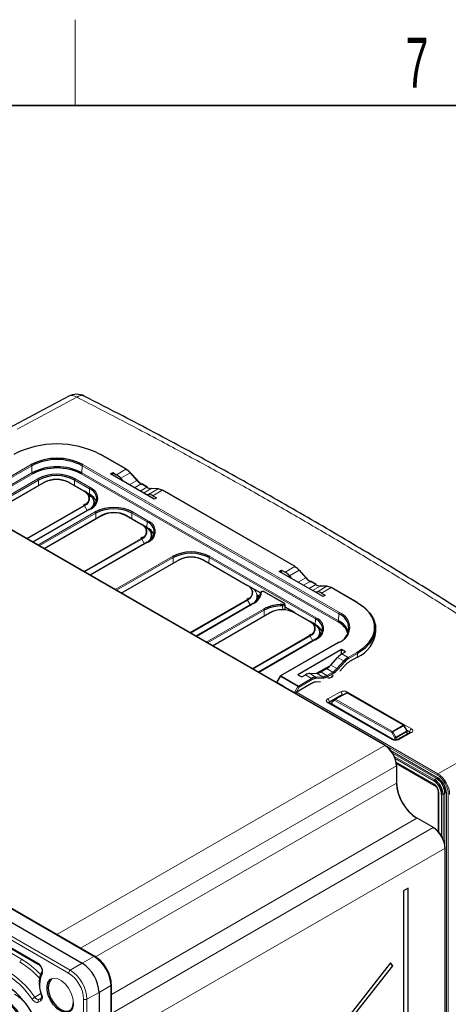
# Paper-space layout 'Blatt2' of a CAD drawing. Header units: millimetres. Extents: x 5 to 418, y 2 to 292.
# Tile 53 of 54: x 309 to 339, y 220 to 288. Entities that reach past the tile are written whole.
import ezdxf

# ---------------------------------------------------------------- set-up
doc = ezdxf.new("R2010")
doc.units = ezdxf.units.MM
doc.layers.add('SLD-0', color=7, linetype='Continuous')
doc.styles.add('SLDTEXTSTYLE0', font='TXT', dxfattribs={"width": 0.605})

psp = doc.layouts.new('Blatt2')

# ---------------------------------------------------------------- linework, layer by layer
at = {"color": 7, "linetype": 'Continuous', "lineweight": 18}
for p, q in [((334.098, 237.8), (285.403, 265.911)), ((312.608, 262.126), (308.437, 259.886)), ((313.806, 223.039), (248.988, 260.458)), ((247.334, 259.503), (312.152, 222.084)), ((312.036, 221.881), (247.218, 259.3)), ((316.034, 257.089), (314.24, 258.125)), ((305.342, 255.066), (309.423, 257.422)), ((309.471, 257.341), (305.389, 254.985)), ((309.478, 256.845), (309.471, 257.341)), ((312.968, 256.845), (312.975, 257.341)), ((330.889, 247), (312.975, 257.341)), ((313.023, 257.422), (330.936, 247.081)), ((305.311, 254.44), (309.478, 256.845)), ((309.525, 256.765), (305.405, 254.386)), ((330.834, 246.423), (312.921, 256.765)), ((312.968, 256.845), (330.881, 246.504)), ((315.37, 256.706), (316.034, 257.089)), ((315.67, 256.457), (316.333, 256.84)), ((316.807, 256.311), (316.333, 256.84)), ((305.883, 254.11), (309.885, 256.42)), ((309.933, 256.34), (305.976, 254.056)), ((310.335, 256.161), (306.333, 253.85)), ((309.938, 255.955), (309.933, 256.34)), ((313.101, 255.549), (312.04, 256.161)), ((312.437, 255.955), (312.443, 256.34)), ((313.503, 255.727), (312.443, 256.34)), ((312.49, 256.42), (313.55, 255.808)), ((316.269, 256.001), (316.807, 256.311)), ((316.634, 255.79), (317.106, 256.062)), ((317.502, 255.833), (317.106, 256.062)), ((313.497, 255.342), (313.503, 255.727)), ((313.498, 255.308), (313.497, 255.342)), ((317.031, 255.561), (317.502, 255.833)), ((317.264, 255.427), (317.801, 255.737)), ((317.612, 255.336), (318.275, 255.719)), ((318.275, 255.719), (317.801, 255.737)), ((317.91, 255.239), (318.574, 255.623)), ((327.819, 250.286), (318.574, 255.623)), ((309.098, 252.254), (313.101, 254.564)), ((313.134, 254.529), (309.146, 252.227)), ((313.326, 254.198), (313.134, 254.529)), ((313.55, 254.305), (309.548, 251.994)), ((309.89, 251.797), (313.892, 254.107)), ((313.94, 254.027), (309.983, 251.743)), ((314.342, 253.848), (310.34, 251.537)), ((313.945, 253.641), (313.94, 254.027)), ((317.108, 253.235), (316.047, 253.848)), ((316.444, 253.641), (316.45, 254.027)), ((317.51, 253.414), (316.45, 254.027)), ((316.497, 254.107), (317.557, 253.495)), ((317.504, 253.029), (317.51, 253.414)), ((317.505, 252.994), (317.504, 253.029)), ((313.105, 249.941), (317.108, 252.251)), ((317.141, 252.216), (313.152, 249.913)), ((317.557, 251.992), (313.555, 249.681)), ((317.333, 251.884), (317.141, 252.216)), ((315.276, 248.688), (319.278, 250.998)), ((319.325, 250.917), (315.369, 248.634)), ((319.728, 250.739), (315.725, 248.428)), ((319.331, 250.532), (319.325, 250.917)), ((324.497, 248.97), (321.433, 250.739)), ((321.83, 250.532), (321.835, 250.917)), ((329.26, 246.631), (321.835, 250.917)), ((321.882, 250.998), (329.307, 246.712)), ((327.155, 249.902), (327.819, 250.286)), ((327.455, 249.654), (328.118, 250.037)), ((328.592, 249.508), (328.118, 250.037)), ((328.055, 249.197), (328.592, 249.508)), ((328.42, 248.987), (328.891, 249.259)), ((328.816, 248.758), (329.287, 249.03)), ((329.287, 249.03), (328.891, 249.259)), ((327.042, 247.734), (325.656, 248.534)), ((329.049, 248.624), (329.586, 248.934)), ((329.397, 248.533), (330.06, 248.915)), ((330.06, 248.915), (329.586, 248.934)), ((329.695, 248.436), (330.359, 248.819)), ((332.153, 247.784), (330.359, 248.819)), ((320.495, 245.675), (324.497, 247.985)), ((324.53, 247.95), (320.542, 245.648)), ((324.947, 247.726), (320.944, 245.415)), ((324.736, 247.594), (324.53, 247.95)), ((320.954, 245.41), (324.736, 247.594)), ((321.64, 245.014), (325.642, 247.324)), ((325.689, 247.244), (321.733, 244.96)), ((326.092, 247.065), (322.089, 244.754)), ((325.695, 246.858), (325.689, 247.244)), ((328.858, 246.453), (327.797, 247.065)), ((330.881, 246.504), (330.889, 247)), ((329.254, 246.246), (329.26, 246.631)), ((329.255, 246.211), (329.254, 246.246)), ((324.855, 243.158), (328.858, 245.468)), ((328.891, 245.433), (324.902, 243.13)), ((329.307, 245.209), (325.305, 242.898)), ((330.936, 245.003), (326.854, 242.647)), ((329.082, 245.101), (328.891, 245.433)), ((331.538, 243.945), (332.153, 244.3)), ((332.2, 244.219), (331.585, 243.863)), ((332.2, 243.974), (332.2, 244.219)), ((330.765, 243.167), (331.239, 243.696)), ((330.811, 243.943), (331.239, 243.696)), ((331.306, 243.631), (330.832, 243.102)), ((331.093, 244.183), (331.093, 244.205)), ((331.109, 244.193), (331.538, 243.945)), ((329.347, 242.838), (329.771, 242.593)), ((330.249, 243.317), (329.396, 242.842)), ((329.647, 242.933), (330.069, 242.689)), ((330.043, 243.162), (330.466, 242.918)), ((330.069, 242.689), (330.466, 242.918)), ((330.513, 242.836), (330.117, 242.607)), ((330.341, 243.412), (330.765, 243.167)), ((326.821, 242.612), (326.571, 242.189)), ((328.038, 241.909), (326.821, 242.612)), ((326.854, 242.647), (328.072, 241.944)), ((328.072, 241.944), (328.998, 242.479)), ((329.045, 242.397), (328.119, 241.862)), ((328.569, 242.726), (328.998, 242.479)), ((328.869, 242.822), (329.297, 242.575)), ((329.297, 242.575), (329.771, 242.593)), ((329.798, 242.505), (329.324, 242.487)), ((327.427, 241.689), (327.427, 241.695)), ((327.427, 241.689), (327.427, 241.673)), ((337.758, 235.725), (327.427, 241.689)), ((327.793, 241.484), (328.038, 241.909)), ((328.119, 241.862), (327.907, 241.495)), ((327.93, 241.509), (337.806, 235.807)), ((330.121, 241.05), (331.012, 241.546)), ((331.487, 241.458), (330.674, 241.021)), ((331.484, 241.541), (335.957, 238.958)), ((335.39, 239.205), (331.487, 241.458)), ((334.595, 238.199), (330.121, 240.783)), ((331.128, 241.343), (330.236, 240.847)), ((330.236, 240.847), (330.239, 240.768)), ((330.627, 240.938), (330.416, 240.817)), ((330.416, 240.817), (330.416, 240.666)), ((334.592, 238.689), (330.627, 240.938)), ((330.674, 241.021), (334.639, 238.771)), ((331.128, 241.286), (331.128, 241.343)), ((337.806, 235.807), (347.555, 241.435)), ((334.639, 238.771), (335.39, 239.205)), ((335.424, 239.17), (334.673, 238.736)), ((334.673, 238.736), (334.883, 238.377)), ((334.883, 238.377), (335.632, 238.81)), ((335.646, 238.763), (334.896, 238.33)), ((335.632, 238.81), (335.424, 239.17)), ((335.837, 238.755), (335.623, 238.879)), ((335.646, 238.572), (335.646, 238.763)), ((335.835, 238.678), (335.837, 238.755)), ((334.802, 238.33), (334.592, 238.689)), ((334.802, 238.174), (334.802, 238.33)), ((334.896, 238.33), (334.896, 238.176)), ((335.957, 238.691), (335.066, 238.195)), ((311.214, 224.59), (334.098, 237.8)), ((334.497, 237.451), (337.763, 235.566)), ((337.715, 235.484), (334.634, 237.262)), ((334.762, 237.03), (337.575, 235.406)), ((337.527, 235.324), (334.823, 236.885)), ((334.923, 236.372), (312.864, 223.637)), ((334.898, 236.618), (337.523, 235.102)), ((334.923, 235.163), (334.923, 236.372)), ((337.715, 235.484), (337.575, 235.406)), ((313.909, 223.032), (334.923, 235.163)), ((337.877, 234.49), (337.877, 231.709)), ((338.073, 231.425), (338.073, 234.379)), ((338.305, 234.462), (338.168, 234.38)), ((338.168, 234.38), (338.168, 231.234)), ((338.305, 230.686), (338.305, 234.462)), ((338.4, 234.462), (338.4, 127.898)), ((338.536, 127.073), (338.536, 234.378)), ((291.797, 233.035), (309.883, 222.594)), ((336.337, 232.714), (315.017, 220.406)), ((337.482, 232.053), (336.337, 232.714)), ((293.164, 231.861), (308.736, 222.872)), ((315.017, 219.072), (337.482, 232.053)), ((338.307, 230.624), (315.017, 217.167)), ((338.307, 127.118), (338.307, 230.624)), ((312.979, 222.578), (313.806, 223.039)), ((312.152, 222.084), (312.979, 222.578)), ((314.97, 221.023), (314.157, 220.537)), ((314.97, 82.211), (314.97, 221.023)), ((310.106, 220.461), (309.67, 220.208)), ((310.132, 220.159), (309.972, 220.062)), ((309.972, 220.062), (310.133, 220.155)), ((314.157, 220.537), (313.316, 220.068)), ((310.1, 219.944), (309.939, 219.851)), ((313.082, 81.257), (313.082, 220.069)), ((313.316, 220.068), (313.316, 81.256))]:
    psp.add_line(p, q, dxfattribs=at)
at = {"color": 7, "linetype": 'Continuous', "lineweight": 25}
for p, q in [((334.13, 237.803), (285.436, 265.914)), ((312.042, 262.193), (307.87, 259.953)), ((313.887, 223.046), (249.069, 260.465)), ((248.161, 259.997), (312.979, 222.578)), ((316.067, 257.092), (314.273, 258.128)), ((314.952, 256.762), (315.112, 256.854)), ((318.007, 254.998), (314.952, 256.762)), ((315.112, 256.854), (315.37, 256.706)), ((315.112, 256.669), (315.112, 256.854)), ((316.837, 256.318), (316.363, 256.847)), ((306.313, 253.862), (310.302, 256.164)), ((312.074, 256.164), (313.134, 255.552)), ((315.67, 256.457), (315.879, 256.226)), ((317.536, 255.837), (317.139, 256.065)), ((313.34, 255.433), (313.134, 255.552)), ((313.497, 255.342), (313.341, 255.432)), ((317.405, 255.345), (317.612, 255.336)), ((318.298, 255.725), (317.824, 255.743)), ((317.91, 255.239), (318.167, 255.091)), ((327.853, 250.289), (318.607, 255.626)), ((313.183, 254.648), (313.068, 254.568)), ((313.815, 254.632), (313.812, 254.776)), ((318.167, 255.091), (318.007, 254.998)), ((313.517, 254.308), (309.528, 252.005)), ((310.32, 251.549), (314.309, 253.851)), ((316.08, 253.851), (317.141, 253.239)), ((317.347, 253.12), (317.141, 253.239)), ((317.504, 253.029), (317.348, 253.119)), ((317.822, 252.319), (317.819, 252.463)), ((317.524, 251.995), (313.535, 249.692)), ((317.19, 252.335), (317.074, 252.254)), ((315.706, 248.439), (319.694, 250.742)), ((321.466, 250.742), (324.53, 248.973)), ((326.737, 249.958), (326.897, 250.051)), ((329.792, 248.195), (326.737, 249.958)), ((326.897, 250.051), (327.155, 249.902)), ((326.897, 249.866), (326.897, 250.051)), ((328.622, 249.514), (328.148, 250.043)), ((327.455, 249.654), (327.665, 249.423)), ((329.321, 249.033), (328.924, 249.262)), ((324.736, 248.854), (324.53, 248.973)), ((325.423, 248.458), (324.737, 248.854)), ((327.075, 247.737), (325.69, 248.537)), ((329.191, 248.542), (329.397, 248.533)), ((330.083, 248.921), (329.609, 248.94)), ((329.695, 248.436), (329.952, 248.287)), ((332.187, 247.787), (330.392, 248.823)), ((324.913, 247.729), (320.925, 245.427)), ((324.579, 248.069), (324.464, 247.989)), ((325.189, 248.325), (325.382, 248.214)), ((325.211, 248.053), (325.208, 248.197)), ((325.23, 248.302), (325.301, 248.11)), ((329.952, 248.287), (329.792, 248.195)), ((322.07, 244.766), (326.058, 247.068)), ((327.161, 247.254), (327.141, 247.642)), ((327.82, 247.074), (327.151, 247.46)), ((327.83, 247.068), (328.891, 246.456)), ((329.097, 246.337), (328.891, 246.456)), ((329.254, 246.246), (329.098, 246.336)), ((329.572, 245.536), (329.568, 245.68)), ((333.47, 245.743), (333.47, 245.988)), ((329.274, 245.212), (325.285, 242.909)), ((330.903, 245.006), (326.821, 242.65)), ((328.94, 245.552), (328.824, 245.471)), ((331.088, 244.502), (328.033, 242.738)), ((331.366, 244.341), (331.088, 244.502)), ((331.093, 244.205), (331.088, 244.502)), ((331.109, 244.193), (331.366, 244.341)), ((330.341, 243.412), (330.811, 243.943)), ((331.093, 244.205), (331.112, 244.194)), ((332.2, 243.974), (331.642, 243.652)), ((328.869, 242.822), (329.347, 242.838)), ((330.3, 243.367), (329.35, 242.838)), ((329.647, 242.933), (330.043, 243.162)), ((331.343, 243.403), (330.963, 242.978)), ((326.797, 242.626), (326.537, 242.187)), ((327.086, 241.892), (326.571, 242.189)), ((328.033, 242.738), (328.311, 242.578)), ((328.311, 242.578), (328.569, 242.726)), ((329.616, 242.228), (329.286, 242.215)), ((327.086, 241.892), (327.793, 241.484)), ((327.086, 241.87), (327.086, 241.892)), ((327.407, 241.706), (327.407, 241.684)), ((328.987, 242.119), (327.907, 241.495)), ((330.641, 241.024), (331.454, 241.461)), ((335.423, 239.208), (331.52, 241.461)), ((334.676, 238.207), (330.202, 240.79)), ((330.397, 240.845), (330.397, 240.677)), ((330.64, 241.024), (330.43, 240.903)), ((330.64, 241.024), (330.641, 241.024)), ((335.656, 238.823), (335.447, 239.184)), ((335.665, 238.583), (335.665, 238.79)), ((335.874, 238.699), (334.983, 238.203)), ((335.872, 238.698), (335.874, 238.699)), ((334.909, 236.555), (337.558, 235.026)), ((334.941, 235.19), (334.941, 236.398)), ((337.828, 234.558), (337.828, 231.765)), ((291.832, 232.959), (309.918, 222.518)), ((337.514, 232.056), (336.369, 232.717)), ((338.326, 127.145), (338.326, 230.651)), ((335.725, 227.828), (335.418, 227.645)), ((335.725, 125.869), (335.725, 227.828)), ((335.418, 227.645), (335.418, 125.686)), ((334.504, 222.616), (315.017, 197.727)), ((315.017, 197.318), (334.655, 222.4)), ((334.655, 222.4), (334.504, 222.616)), ((315.017, 82.278), (315.017, 221.09)), ((314.157, 220.537), (314.157, 81.725))]:
    psp.add_line(p, q, dxfattribs=at)
at = {"color": 7, "linetype": 'Continuous', "lineweight": 18, "flags": 128}
for points in [[(316.333, 256.84), (316.342, 256.845), (316.349, 256.848), (316.356, 256.849), (316.36, 256.848), (316.363, 256.847)], [(316.807, 256.311), (316.816, 256.316), (316.824, 256.319), (316.83, 256.32), (316.835, 256.319), (316.837, 256.318)], [(313.504, 254.284), (313.532, 254.308), (313.675, 254.462), (313.763, 254.629), (313.792, 254.803), (313.763, 254.977), (313.675, 255.144), (313.532, 255.298), (313.34, 255.433)], [(317.511, 251.971), (317.539, 251.994), (317.682, 252.148), (317.77, 252.316), (317.799, 252.49), (317.77, 252.663), (317.682, 252.831), (317.539, 252.985), (317.347, 253.12)], [(328.118, 250.037), (328.127, 250.041), (328.135, 250.044), (328.141, 250.045), (328.146, 250.045), (328.148, 250.043)], [(328.592, 249.508), (328.601, 249.512), (328.609, 249.515), (328.615, 249.517), (328.62, 249.516), (328.622, 249.514)], [(329.26, 245.188), (329.289, 245.211), (329.431, 245.365), (329.519, 245.533), (329.549, 245.707), (329.519, 245.88), (329.431, 246.048), (329.289, 246.202), (329.097, 246.337)], [(328.038, 241.909), (328.048, 241.903), (328.059, 241.897), (328.07, 241.891), (328.081, 241.884), (328.092, 241.878), (328.102, 241.872), (328.111, 241.867), (328.119, 241.862)], [(335.874, 238.699), (335.874, 238.699), (335.892, 238.706), (335.913, 238.707), (335.935, 238.702), (335.957, 238.691)], [(310.843, 221.5), (310.981, 221.533), (311.24, 221.501), (311.516, 221.365), (311.787, 221.137), (312.027, 220.838), (312.216, 220.494), (312.337, 220.136), (312.378, 219.795)], [(309.67, 220.208), (309.705, 220.163), (309.744, 220.124), (309.784, 220.092), (309.825, 220.068), (309.866, 220.053), (309.905, 220.046), (309.94, 220.049), (309.972, 220.062)], [(310.129, 220.381), (310.13, 220.379), (310.137, 220.372), (310.151, 220.368), (310.169, 220.366)], [(309.939, 219.851), (309.892, 219.832), (309.838, 219.827), (309.78, 219.837), (309.719, 219.86), (309.657, 219.896), (309.596, 219.944), (309.539, 220.003), (309.485, 220.07)]]:
    psp.add_lwpolyline(points, dxfattribs=at)
at = {"color": 7, "linetype": 'Continuous', "lineweight": 25, "flags": 128}
for points in [[(316.837, 256.318), (316.837, 256.317), (316.838, 256.313), (316.837, 256.307), (316.834, 256.301)], [(313.354, 255.403), (313.548, 255.267), (313.693, 255.111), (313.782, 254.941), (313.812, 254.765), (313.782, 254.589), (313.693, 254.42), (313.67, 254.39)], [(313.803, 254.509), (313.815, 254.621), (313.815, 254.632)], [(313.929, 254.674), (313.886, 254.74), (313.807, 254.836)], [(317.361, 253.09), (317.555, 252.954), (317.7, 252.797), (317.789, 252.628), (317.819, 252.452), (317.789, 252.276), (317.7, 252.107), (317.677, 252.077)], [(317.936, 252.361), (317.893, 252.427), (317.814, 252.523)], [(317.81, 252.195), (317.822, 252.308), (317.822, 252.319)], [(328.622, 249.514), (328.622, 249.514), (328.623, 249.51), (328.622, 249.504), (328.619, 249.497)], [(325.199, 247.93), (325.211, 248.042), (325.211, 248.053)], [(332.153, 244.3), (332.631, 244.629), (333.003, 245.001), (333.258, 245.405), (333.387, 245.827), (333.387, 246.257), (333.258, 246.68), (333.003, 247.083), (332.631, 247.455), (332.153, 247.784)], [(332.2, 247.757), (332.686, 247.422), (333.064, 247.045), (333.322, 246.635), (333.453, 246.206), (333.453, 245.77), (333.322, 245.34), (333.064, 244.93), (332.686, 244.553), (332.2, 244.219)], [(329.111, 246.307), (329.305, 246.171), (329.45, 246.014), (329.539, 245.845), (329.569, 245.669), (329.539, 245.493), (329.45, 245.324), (329.427, 245.294)], [(329.686, 245.578), (329.643, 245.644), (329.564, 245.74)], [(329.559, 245.412), (329.572, 245.525), (329.572, 245.536)], [(312.095, 219.187), (312.027, 219.157), (311.787, 219.136), (311.516, 219.221), (311.24, 219.404), (310.981, 219.671), (310.764, 219.996), (310.608, 220.351), (310.526, 220.704), (310.526, 221.025), (310.608, 221.284), (310.764, 221.458), (310.843, 221.5)], [(310.869, 221.443), (310.779, 221.373), (310.653, 221.161), (310.61, 220.87), (310.653, 220.53), (310.779, 220.173), (310.974, 219.834), (311.221, 219.547), (311.494, 219.339), (311.767, 219.232), (312.014, 219.234), (312.209, 219.347), (312.335, 219.559), (312.378, 219.85), (312.378, 219.85)]]:
    psp.add_lwpolyline(points, dxfattribs=at)
at = {"color": 7, "linetype": 'Continuous', "lineweight": 25}
for centre, radius, start, end in [((312.594, 261.165), 1.167, 62.95731, 118.23095), ((311.223, 252.334), 6.53, 62.48054, 117.51946), ((314.259, 258.098), 0.0335, 65.69288, 125.61758), ((311.223, 253.949), 3.912, 62.60967, 117.39033), ((311.223, 253.959), 3.809, 62.60967, 117.39033), ((311.223, 253.477), 3.793, 62.60967, 117.39033), ((311.223, 253.488), 3.691, 62.60967, 117.39033), ((311.188, 253.907), 2.83, 62.60967, 117.39033), ((311.188, 253.918), 2.728, 62.60967, 117.39033), ((316.054, 257.062), 0.0335, 65.69288, 125.61758), ((315.395, 256.019), 1.247, 41.21955, 59.17207), ((315.485, 256.063), 1.163, 41.21955, 59.17207), ((311.188, 254.454), 1.926, 62.60967, 117.39033), ((311.188, 254.515), 1.853, 62.60967, 117.39033), ((317.745, 257.133), 1.247, 221.21955, 239.17207), ((317.834, 257.177), 1.33, 221.21955, 239.17207), ((312.847, 254.946), 0.671, 16.32063, 64.64021), ((313.321, 255.406), 0.0331, 355.45284, 54.57467), ((313.078, 254.47), 0.968, 19.88756, 64.28644), ((313.228, 255.003), 0.775, 290.78342, 69.21658), ((317.522, 255.806), 0.0335, 65.69288, 125.61758), ((317.848, 256.396), 0.66, 238.43408, 265.94327), ((318.296, 255.683), 0.0413, 88.0594, 120.74372), ((318.229, 255.06), 0.66, 58.43408, 85.94327), ((313.536, 254.281), 0.033, 125.35847, 184.60773), ((315.195, 251.594), 2.83, 62.60967, 117.39033), ((315.195, 251.604), 2.728, 62.60967, 117.39033), ((315.195, 252.141), 1.926, 62.60967, 117.39033), ((315.195, 252.202), 1.853, 62.60967, 117.39033), ((316.854, 252.633), 0.671, 16.32063, 64.64021), ((317.235, 252.69), 0.775, 290.78342, 69.21658), ((317.328, 253.093), 0.0331, 355.45284, 54.57467), ((317.085, 252.157), 0.968, 19.88756, 64.28644), ((317.543, 251.968), 0.033, 125.35847, 184.60773), ((320.58, 248.485), 2.83, 62.60967, 117.39033), ((320.58, 248.495), 2.728, 62.60967, 117.39033), ((320.58, 249.032), 1.926, 62.60967, 117.39033), ((320.58, 249.093), 1.853, 62.60967, 117.39033), ((327.839, 250.258), 0.0335, 65.69288, 125.61758), ((327.18, 249.215), 1.247, 41.21955, 59.17207), ((327.27, 249.259), 1.163, 41.21955, 59.17207), ((329.53, 250.329), 1.247, 221.21955, 239.17207), ((329.62, 250.373), 1.33, 221.21955, 239.17207), ((329.307, 249.003), 0.0335, 65.69288, 125.61758), ((329.633, 249.592), 0.66, 238.43408, 265.94327), ((324.243, 248.367), 0.671, 16.32063, 64.64021), ((324.537, 248.507), 0.884, 294.17353, 355.58197), ((324.571, 248.563), 0.918, 294.17353, 355.58197), ((330.081, 248.88), 0.0413, 88.0594, 120.74372), ((330.014, 248.257), 0.66, 58.43408, 85.94327), ((324.598, 248.2), 0.61, 317.77783, 359.7388), ((332.173, 247.756), 0.0335, 65.69288, 125.61758), ((326.895, 244.968), 2.669, 88.38774, 117.99763), ((326.897, 244.973), 2.572, 88.38774, 117.99763), ((326.944, 245.358), 1.926, 62.60967, 117.39033), ((326.944, 245.419), 1.853, 62.60967, 117.39033), ((330.505, 245.989), 1.082, 290.78342, 69.21658), ((328.604, 245.85), 0.671, 16.32063, 64.64021), ((329.078, 246.31), 0.0331, 355.45284, 54.57467), ((328.985, 245.907), 0.775, 290.78342, 69.21658), ((330.291, 245.27), 1.275, 15.02935, 64.7657), ((330.302, 245.294), 1.342, 18.73358, 64.40198), ((328.834, 245.374), 0.968, 19.88756, 64.28644), ((331.304, 245.957), 2.177, 294.33324, 354.34662), ((329.293, 245.185), 0.033, 125.35847, 184.60773), ((332.176, 242.875), 1.247, 120.82793, 138.78045), ((332.181, 242.864), 1.163, 120.82793, 138.78045), ((332.281, 242.581), 1.247, 120.82793, 138.78045), ((329.827, 243.988), 1.247, 300.82793, 318.78045), ((329.832, 243.978), 1.33, 300.82793, 318.78045), ((326.854, 242.592), 0.0667, 119.99731, 149.42263), ((329.333, 241.557), 0.66, 94.05673, 121.56592), ((329.343, 241.916), 0.66, 94.05673, 121.56592), ((329.367, 241.872), 0.616, 94.05673, 121.56592), ((329.724, 243.252), 0.66, 274.05673, 301.56592), ((329.748, 243.207), 0.704, 274.05673, 301.56592), ((331.486, 241.403), 0.0667, 60.01025, 118.26574), ((330.463, 240.845), 0.0667, 119.97533, 180), ((335.39, 239.15), 0.0667, 30.00504, 60.01025), ((335.598, 238.79), 0.0667, 360, 30.00504), ((334.117, 237.773), 0.033, 65.36022, 124.60414), ((334.909, 236.401), 0.033, 295.38794, 354.63803), ((336.889, 234.325), 1.185, 2.60542, 57.39451), ((336.882, 234.321), 1.288, 2.60542, 57.39451), ((337.024, 234.404), 1.282, 2.60542, 57.39451), ((337.017, 234.399), 1.385, 2.60542, 57.39451), ((334.909, 235.193), 0.033, 295.38794, 354.63803), ((336.355, 232.687), 0.033, 65.36022, 124.60414), ((337.501, 232.026), 0.033, 65.36022, 124.60414), ((338.293, 230.654), 0.033, 295.415, 354.64674), ((311.599, 220.421), 2.561, 2.60548, 57.39452), ((334.831, 222.699), 0.347, 195.49319, 239.50006), ((304.467, 216.303), 5.736, 2.60548, 57.39452), ((305.68, 217.003), 3.485, 2.60548, 57.39452), ((305.671, 216.998), 3.588, 2.60548, 57.39452)]:
    psp.add_arc(centre, radius, start, end, dxfattribs=at)
at = {"color": 7, "linetype": 'Continuous', "lineweight": 18}
for centre, radius, start, end in [((312.266, 261.662), 0.576, 53.5865, 112.93821), ((312.935, 261.715), 0.525, 69.29919, 128.45416), ((309.368, 257.336), 0.103, 3.22965, 57.34774), ((313.078, 257.336), 0.103, 122.65226, 176.77035), ((309.581, 256.851), 0.103, 183.22965, 237.34774), ((312.865, 256.851), 0.103, 302.65226, 356.77035), ((309.83, 256.334), 0.103, 3.22965, 57.34774), ((310.316, 256.134), 0.0335, 54.38183, 114.31395), ((312.06, 256.134), 0.0335, 65.68605, 125.61817), ((312.545, 256.334), 0.103, 122.65226, 176.77035), ((317.125, 256.035), 0.0335, 65.69288, 125.61758), ((313.12, 255.521), 0.0335, 65.68605, 125.61817), ((312.914, 255.056), 0.526, 290.78342, 69.21658), ((313.606, 255.722), 0.103, 122.65226, 176.77035), ((313.265, 255.056), 0.804, 290.78342, 69.21658), ((317.822, 255.702), 0.0413, 88.0594, 120.74372), ((318.594, 255.596), 0.0335, 65.69288, 125.61758), ((313.05, 254.483), 0.0962, 28.85561, 58.04533), ((312.907, 255.07), 0.587, 292.76118, 6.26871), ((313.531, 254.278), 0.0329, 53.76669, 114.92285), ((313.837, 254.021), 0.103, 3.22965, 57.34774), ((314.322, 253.821), 0.0335, 54.38183, 114.31395), ((316.067, 253.821), 0.0335, 65.68605, 125.61817), ((316.552, 254.021), 0.103, 122.65226, 176.77035), ((317.127, 253.208), 0.0335, 65.68605, 125.61817), ((316.921, 252.743), 0.526, 290.78342, 69.21658), ((317.613, 253.409), 0.103, 122.65226, 176.77035), ((317.272, 252.743), 0.804, 290.78342, 69.21658), ((316.914, 252.757), 0.587, 292.76118, 6.26871), ((317.057, 252.17), 0.0962, 28.85561, 58.04533), ((317.538, 251.965), 0.0329, 53.76669, 114.92285), ((319.223, 250.912), 0.103, 3.22965, 57.34774), ((319.708, 250.711), 0.0335, 54.38183, 114.31395), ((321.452, 250.711), 0.0335, 65.68605, 125.61817), ((321.938, 250.912), 0.103, 122.65226, 176.77035), ((328.91, 249.232), 0.0335, 65.69288, 125.61758), ((324.517, 248.943), 0.0335, 65.68605, 125.61817), ((324.31, 248.478), 0.526, 290.78342, 69.21658), ((324.303, 248.491), 0.587, 292.76118, 6.26871), ((324.497, 248.224), 0.674, 290.78342, 69.21658), ((325.481, 248.43), 0.0623, 85.54206, 172.51093), ((325.676, 248.507), 0.0329, 65.07715, 126.23331), ((329.607, 248.898), 0.0413, 88.0594, 120.74372), ((330.379, 248.792), 0.0335, 65.69288, 125.61758), ((324.446, 247.904), 0.0962, 28.85561, 58.04533), ((324.927, 247.7), 0.032, 52.81791, 115.87163), ((327.062, 247.708), 0.0329, 65.16182, 126.2256), ((324.653, 247.544), 0.097, 2.67302, 31.06558), ((325.587, 247.238), 0.103, 3.22965, 57.34774), ((326.072, 247.038), 0.0335, 54.38183, 114.31395), ((331.584, 247.543), 4.615, 178.8494, 179.9912), ((327.816, 247.038), 0.0335, 65.68605, 125.61817), ((330.991, 246.994), 0.103, 122.65226, 176.77035), ((330.542, 246.042), 1.111, 290.78342, 69.21658), ((328.877, 246.425), 0.0335, 65.68605, 125.61817), ((328.671, 245.96), 0.526, 290.78342, 69.21658), ((329.363, 246.626), 0.103, 122.65226, 176.77035), ((329.022, 245.96), 0.804, 290.78342, 69.21658), ((330.779, 246.51), 0.103, 302.65226, 356.77035), ((328.664, 245.974), 0.587, 292.76118, 6.26871), ((328.807, 245.387), 0.0962, 28.85561, 58.04533), ((329.288, 245.182), 0.0329, 53.76669, 114.92285), ((330.916, 244.977), 0.0329, 53.76669, 114.92285), ((332.098, 244.214), 0.102, 2.60548, 57.39452), ((331.14, 243.527), 0.195, 32.03281, 59.71433), ((331.482, 243.859), 0.102, 2.60548, 57.39452), ((330.411, 242.832), 0.102, 2.60548, 57.39452), ((330.666, 242.998), 0.195, 32.03281, 59.71433), ((327.201, 243.262), 0.753, 237.56947, 239.71309), ((326.835, 242.62), 0.0329, 53.76669, 114.92285), ((326.905, 242.565), 0.0962, 121.95467, 151.14439), ((328.943, 242.392), 0.102, 2.60548, 57.39452), ((329.252, 242.513), 0.0762, 339.97511, 54.37962), ((329.726, 242.531), 0.0762, 339.97511, 54.37962), ((330.014, 242.603), 0.102, 2.60548, 57.39452), ((327.448, 241.727), 0.0431, 212.65348, 241.24111), ((328.123, 241.862), 0.0962, 121.95467, 151.14439), ((328.016, 241.858), 0.102, 2.60548, 57.39452), ((330.875, 241.333), 0.253, 2.19187, 57.20262), ((331.617, 241.326), 0.253, 121.91409, 157.32778), ((331.468, 241.432), 0.0327, 53.48756, 114.44466), ((331.506, 241.431), 0.033, 65.36364, 124.60179), ((329.984, 240.837), 0.253, 2.19187, 57.20262), ((330.167, 240.714), 0.0826, 65.41358, 124.52372), ((330.43, 240.848), 0.0337, 185.8018, 246.1866), ((330.466, 240.853), 0.0614, 126.42926, 215.66975), ((330.676, 240.974), 0.0614, 126.42926, 215.66975), ((330.729, 240.934), 0.103, 122.49598, 177.51026), ((330.655, 240.995), 0.0327, 53.48756, 114.44466), ((334.694, 238.685), 0.103, 122.49598, 177.51026), ((327.02, 251.762), 15.107, 300.07919, 300.43577), ((334.591, 238.691), 0.0936, 28.87092, 58.93074), ((335.409, 239.178), 0.033, 65.36364, 124.60179), ((335.342, 239.125), 0.0936, 28.87092, 58.93074), ((348.192, 217.068), 25.525, 119.95315, 120.0134), ((348.4, 216.707), 25.525, 119.95315, 120.0134), ((335.552, 238.761), 0.0936, 1.07837, 31.13817), ((335.632, 238.793), 0.033, 295.38794, 354.63803), ((336.093, 238.741), 0.256, 122.00963, 176.82397), ((334.641, 238.136), 0.0787, 63.28176, 126.1375), ((327.23, 251.402), 15.107, 300.07919, 300.43577), ((334.848, 238.421), 0.102, 242.87053, 297.99543), ((334.803, 238.329), 0.0936, 1.07837, 31.13817), ((335.017, 238.125), 0.0851, 54.79576, 112.91993), ((337.63, 235.319), 0.102, 121.9646, 177.44646), ((337.661, 235.57), 0.102, 301.96462, 357.44644), ((337.86, 235.721), 0.102, 121.9646, 177.44646), ((337.606, 235.093), 0.0826, 173.82983, 234.20707), ((337.912, 234.567), 0.0845, 186.91475, 245.46185), ((338.12, 234.47), 0.102, 242.55766, 298.03108), ((338.353, 234.372), 0.102, 62.55775, 118.031), ((313.853, 222.971), 0.0825, 65.37559, 124.60283), ((312.443, 220.908), 2.53, 2.60548, 57.39452), ((308.48, 222.883), 0.257, 303.22971, 357.34769), ((305.517, 217.472), 6.053, 41.94719, 59.15314), ((305.563, 217.548), 6.198, 43.11086, 59.19917), ((309.558, 222.014), 0.665, 343.00505, 60.72066), ((309.963, 222.584), 0.08, 172.79743, 236.03979), ((304.245, 216.481), 6.352, 34.41057, 58.56584), ((304.243, 216.49), 6.578, 34.41057, 58.56584), ((311.815, 221.064), 1.788, 155.01932, 202.97808), ((310.291, 221.914), 0.135, 153.55383, 224.46515), ((312.293, 221.869), 0.257, 123.22971, 177.34769), ((310.811, 219.966), 2.274, 2.60548, 57.39452), ((310.789, 219.953), 2.53, 2.60548, 57.39452), ((314.935, 221.097), 0.0825, 295.38922, 354.62289), ((306.678, 217.79), 3.069, 39.13422, 58.82151), ((310.175, 219.337), 1.007, 120.13835, 133.27098), ((310.227, 220.032), 0.154, 127.47298, 215.04148), ((309.858, 220.2), 0.353, 313.41753, 28.12069), ((310.066, 219.939), 0.154, 127.47298, 215.04148), ((311.741, 219.722), 0.641, 303.47008, 6.61952), ((313.2, 220.297), 0.257, 242.65648, 296.76622)]:
    psp.add_arc(centre, radius, start, end, dxfattribs=at)
at = {"color": 7, "linetype": 'Continuous', "lineweight": 25}
for centre, major_axis, ratio, start_param, end_param in [((315.382, 255.896), (-0.513, 0.859), 0.56722, 5.053107, 5.48944), ((317.922, 254.43), (-0.513, 0.859), 0.56722, 5.48944, 5.925772), ((327.167, 249.093), (-0.513, 0.859), 0.56722, 5.053107, 5.48944), ((329.707, 247.626), (-0.513, 0.859), 0.56722, 5.48944, 5.925772), ((331.121, 243.369), (0.487, 0.874), 0.587367, 0.776279, 1.212611), ((329.635, 243.757), (0.487, 0.874), 0.587367, 3.481539, 3.917871), ((330.031, 243.986), (0.487, 0.874), 0.587367, 3.917871, 4.354204), ((326.571, 242.112), (-0.0212, 0.0806), 0.522903, 5.805587, 6.760901), ((328.581, 241.903), (0.487, 0.874), 0.587367, 0.339947, 0.776279), ((330.08, 242.753), (0.433, -0.007), 0.56692, 4.813216, 6.199535), ((330.079, 242.699), (0.367, -0.007), 0.565016, 5.937571, 6.293269), ((327.86, 241.522), (0.0809, 0.0217), 0.51759, 3.619289, 5.190086), ((334.097, 236.847), (-0.583, 1.01), 0.578689, 3.927224, 5.497716), ((334.144, 236.874), (-0.55, 0.953), 0.577557, 3.927224, 5.497716), ((336.336, 234.346), (-1, 1.732), 0.576898, 0.785632, 2.356123), ((336.383, 234.374), (-1.033, 1.79), 0.577557, 0.81912, 2.32247), ((337.481, 231.1), (-0.583, 1.01), 0.578708, 3.927208, 5.497692), ((337.528, 231.127), (-0.55, 0.953), 0.577562, 3.92722, 5.497704)]:
    psp.add_ellipse(centre, major_axis=major_axis, ratio=ratio, start_param=start_param, end_param=end_param, dxfattribs=at)
at = {"color": 7, "linetype": 'Continuous', "lineweight": 18}
for centre, major_axis, ratio, start_param, end_param in [((331.248, 241.41), (0.333, -0.005), 0.566913, 0.794286, 2.364778), ((330.357, 240.914), (0.334, -0.005), 0.566574, 2.364467, 3.934959), ((330.354, 240.776), (0.167, -0.01), 0.55459, 2.388038, 3.185055), ((331.246, 241.272), (0.167, -0.005), 0.576669, 1.400867, 2.374114), ((335.719, 238.69), (0.167, 0), 0.556571, 6.257812, 7.069661), ((335.722, 238.827), (0.333, -0.005), 0.56692, 5.506986, 7.077477), ((334.831, 238.331), (0.333, -0.005), 0.567272, 3.935594, 5.506086), ((337.758, 234.827), (-0.55, 0.953), 0.577564, 3.927231, 5.497712), ((337.805, 234.854), (-0.583, 1.01), 0.578715, 3.927233, 5.497713), ((337.523, 234.694), (-0.25, 0.433), 0.577565, 3.927231, 5.49771)]:
    psp.add_ellipse(centre, major_axis=major_axis, ratio=ratio, start_param=start_param, end_param=end_param, dxfattribs=at)
for points, knots in [([(347.555, 241.435), (346.274, 242.307), (343.711, 244.05), (340.148, 246.367), (336.92, 248.408), (334.043, 250.181), (331.126, 251.935), (328.172, 253.668), (325.182, 255.378), (322.156, 257.067), (319.092, 258.735), (315.915, 260.425), (313.737, 261.545), (312.608, 262.126)], [0, 0, 0, 0, 0.118734, 0.237507, 0.321524, 0.405556, 0.489627, 0.573712, 0.657645, 0.741591, 0.825577, 0.909577, 1, 1, 1, 1]), ([(325.656, 248.534), (325.648, 248.538), (325.63, 248.546), (325.597, 248.552), (325.563, 248.551), (325.531, 248.543), (325.506, 248.53), (325.489, 248.512), (325.487, 248.499), (325.486, 248.492)], [0, 0, 0, 0, 0.142474, 0.284952, 0.427322, 0.569562, 0.711749, 0.853982, 1, 1, 1, 1]), ([(326.97, 247.636), (326.981, 247.636), (327.004, 247.637), (327.034, 247.647), (327.057, 247.661), (327.071, 247.68), (327.073, 247.699), (327.064, 247.719), (327.049, 247.729), (327.042, 247.734)], [0, 0, 0, 0, 0.142474, 0.284952, 0.427322, 0.569562, 0.711749, 0.853982, 1, 1, 1, 1]), ([(327.137, 247.644), (327.138, 247.641), (327.138, 247.635), (327.136, 247.627), (327.133, 247.616), (327.127, 247.606), (327.119, 247.596), (327.109, 247.587), (327.098, 247.578), (327.085, 247.57), (327.074, 247.565), (327.063, 247.56), (327.05, 247.556), (327.038, 247.552), (327.025, 247.549), (327.007, 247.546), (326.988, 247.544), (326.974, 247.544), (326.969, 247.544)], [0, 0, 0, 0, 0.05756, 0.10987, 0.163068, 0.266545, 0.318878, 0.372102, 0.475632, 0.528041, 0.58131, 0.63298, 0.685013, 0.737429, 0.790729, 0.84239, 0.946715, 1, 1, 1, 1]), ([(326.982, 247.278), (326.979, 247.329), (326.975, 247.418), (326.971, 247.506), (326.969, 247.544)], [0, 0, 0, 0, 0.5808388, 1, 1, 1, 1])]:
    psp.add_open_spline(points, degree=3, knots=knots, dxfattribs=at)
at = {"color": 7, "linetype": 'Continuous', "lineweight": 25}
for points, knots in [([(348.191, 241.431), (348.087, 241.503), (346.757, 242.42), (344.256, 244.101), (340.621, 246.483), (336.865, 248.851), (332.897, 251.274), (328.741, 253.724), (324.51, 256.133), (320.205, 258.497), (316.407, 260.52), (314.021, 261.739), (313.118, 262.2)], [0, 0, 0, 0, 0.009667, 0.123836, 0.229253, 0.337794, 0.455756, 0.573871, 0.692022, 0.810135, 0.928136, 1, 1, 1, 1]), ([(325.688, 248.536), (325.684, 248.539), (325.665, 248.553), (325.619, 248.563), (325.555, 248.564), (325.495, 248.548), (325.45, 248.518), (325.426, 248.479), (325.416, 248.45), (325.419, 248.437), (325.419, 248.437)], [0, 0, 0, 0, 0.048782, 0.213845, 0.391813, 0.573458, 0.738688, 0.874612, 0.999434, 1, 1, 1, 1]), ([(327.136, 247.644), (327.135, 247.655), (327.133, 247.68), (327.109, 247.712), (327.089, 247.732), (327.075, 247.737), (327.075, 247.737)], [0, 0, 0, 0, 0.295687, 0.640704, 0.996902, 1, 1, 1, 1]), ([(330.202, 240.79), (330.194, 240.795), (330.182, 240.804), (330.182, 240.803), (330.183, 240.803)], [0, 0, 0, 0, 0.582951, 1, 1, 1, 1]), ([(335.891, 238.711), (335.892, 238.711), (335.893, 238.713), (335.881, 238.704), (335.874, 238.699)], [0, 0, 0, 0, 0.378971, 1, 1, 1, 1]), ([(334.983, 238.203), (334.972, 238.198), (334.95, 238.187), (334.896, 238.174), (334.831, 238.169), (334.763, 238.175), (334.708, 238.19), (334.685, 238.202), (334.676, 238.207)], [0, 0, 0, 0, 0.153969, 0.316054, 0.494258, 0.681908, 0.868084, 1, 1, 1, 1]), ([(337.558, 235.026), (337.577, 235.013), (337.62, 234.985), (337.694, 234.908), (337.763, 234.802), (337.81, 234.688), (337.827, 234.605), (337.828, 234.568), (337.828, 234.558)], [0, 0, 0, 0, 0.147488, 0.337144, 0.539406, 0.747044, 0.933504, 1, 1, 1, 1]), ([(314.723, 222.129), (314.672, 222.221), (314.555, 222.435), (314.31, 222.724), (314.074, 222.931), (313.93, 223.02), (313.887, 223.046)], [0, 0, 0, 0, 0.236322, 0.551203, 0.86766, 1, 1, 1, 1]), ([(309.918, 222.518), (309.937, 222.505), (309.98, 222.477), (310.053, 222.4), (310.121, 222.296), (310.17, 222.179), (310.189, 222.076), (310.183, 222.001), (310.175, 221.984), (310.171, 221.975)], [0, 0, 0, 0, 0.113594, 0.259056, 0.414283, 0.573684, 0.72988, 0.861716, 1, 1, 1, 1]), ([(310.171, 221.975), (310.141, 221.922), (310.06, 221.775), (309.987, 221.48), (309.974, 221.089), (310.028, 220.713), (310.1, 220.474), (310.129, 220.381)], [0, 0, 0, 0, 0.1307127, 0.3649726, 0.6040415, 0.8462467, 1, 1, 1, 1]), ([(315.017, 221.09), (315.015, 221.153), (315.008, 221.336), (314.934, 221.658), (314.831, 221.952), (314.741, 222.1), (314.723, 222.129)], [0, 0, 0, 0, 0.1912939, 0.5514763, 0.9109636, 1, 1, 1, 1]), ([(310.129, 220.381), (310.136, 220.354), (310.154, 220.291), (310.156, 220.21), (310.141, 220.16), (310.135, 220.156), (310.135, 220.156), (310.135, 220.156)], [0, 0, 0, 0, 0.199872, 0.457907, 0.703652, 0.954128, 1, 1, 1, 1])]:
    psp.add_open_spline(points, degree=3, knots=knots, dxfattribs=at)
at = {"layer": 'SLD-0', "lineweight": 18}
psp.add_line((312.5, 282.5), (312.5, 288.5), dxfattribs=at)
at = {"layer": 'SLD-0', "lineweight": 35}
psp.add_line((408, 282.5), (26, 282.5), dxfattribs=at)

# ---------------------------------------------------------------- texts
at = {"layer": 'SLD-0', "insert": (336.353, 287.243), "char_height": 3.5, "attachment_point": 2, "style": 'SLDTEXTSTYLE0'}
psp.add_mtext('7', dxfattribs=at)

doc.saveas('drawing.dxf')
